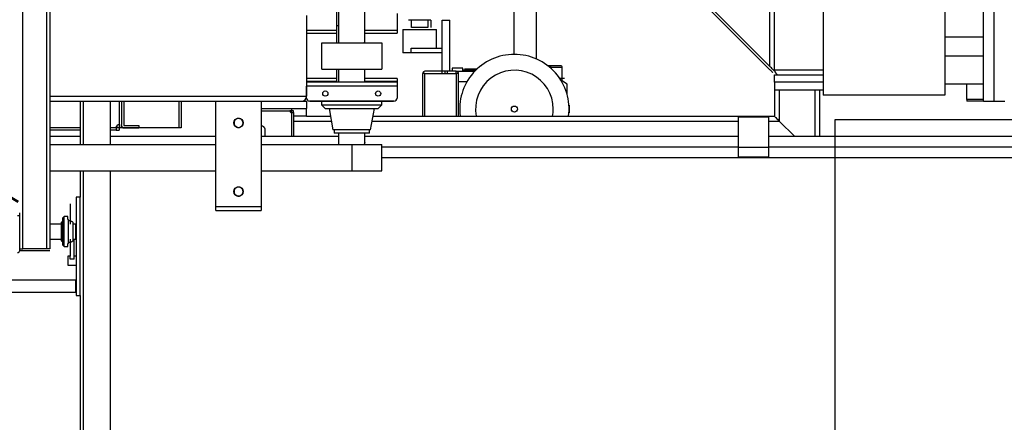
# Model space of a CAD drawing. Extents: x 34560 to 100229, y -303284 to -152113.
# Tile 9 of 74: x 87905 to 89210, y -300467 to -299933. Entities that reach past the tile are written whole.
import ezdxf

# ---------------------------------------------------------------- set-up
doc = ezdxf.new("R2010")
doc.units = 0
doc.header["$LTSCALE"] = 100
for name, pattern in [('A_AGEG-_-____-A-$0$PUNKT2', [3.175, 0, -3.175]), ('A_AGEG-_-____-A-$0$VERDECKT2', [4.762499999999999, 3.175, -1.5875]), ('ATPI1189A__GEG-_-FOE_-A-$0$SLD_SOLID', [0])]:
    doc.linetypes.add(name, pattern=pattern)
for name, color, linetype in [('A_AGEG-_-____-A-$0$A3-DECK-HOE', 5, 'A_AGEG-_-____-A-$0$VERDECKT2'), ('A_AGEG-_-____-A-$0$A4-GEFA-------', 1, 'CONTINUOUS'), ('ATPI1189A__GEG-_-FOE_-A-$0$71', 7, 'CONTINUOUS'), ('BITO_BUILDING', 8, 'CONTINUOUS')]:
    doc.layers.add(name, color=color, linetype=linetype)
doc.styles.add('A_AGEG-_-____-A-$0$NORMAL', font='romans.shx', dxfattribs={"width": 0.75})

# ---------------------------------------------------------------- blocks, each defined once
blk = doc.blocks.new('EG-A-008 GR')
at = {"layer": 'A_AGEG-_-____-A-$0$A4-GEFA-------', "linetype": 'A_AGEG-_-____-A-$0$PUNKT2'}
blk.add_line((931.9999999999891, 2790.893399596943), (931.9999999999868, -63.7460551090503), dxfattribs=at)
at = {"layer": 'ATPI1189A__GEG-_-FOE_-A-$0$71', "color": 56, "linetype": 'ATPI1189A__GEG-_-FOE_-A-$0$SLD_SOLID'}
for p, q in [((893.9706719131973, 209.593655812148), (893.9706719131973, 362.7934238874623)), ((897.1712029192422, 209.593655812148), (897.1712029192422, 362.7934238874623)), ((897.5709831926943, 362.7934238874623), (897.5709831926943, 209.593655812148)), ((992.930785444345, 338.553693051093), (992.930785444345, 233.8337681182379)), ((935.8209526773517, 316.4437076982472), (935.8209526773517, 236.9435093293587)), ((939.3213188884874, 237.1937534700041), (939.3213188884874, 316.4437076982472)), ((1021.283141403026, 229.193570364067), (1021.283141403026, 257.3437473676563)), ((1022.6976311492, 229.193570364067), (1022.6976311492, 257.3437473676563)), ((1000.020781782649, 253.2936832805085), (1000.020781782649, 229.9935123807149)), ((1016.170684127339, 253.2936832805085), (1016.170684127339, 229.9935123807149)), ((992.934600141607, 233.405759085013), (981.7621147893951, 244.577862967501)), ((982.2107231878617, 244.5534489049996), (992.930785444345, 233.8337681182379)), ((993.5708916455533, 233.3336613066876), (993.5708916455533, 244.0537235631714)), ((935.5707085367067, 243.68140911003), (935.5707085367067, 239.181210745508)), ((959.0707695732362, 242.1936771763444), (959.0707695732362, 235.3935978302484)), ((962.0706475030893, 234.7664615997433), (962.0706475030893, 242.1936771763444)), ((931.5713799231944, 240.5537388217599), (931.5713799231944, 229.8336765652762)), ((943.5708916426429, 240.7936832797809), (943.5708916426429, 238.5952732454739)), ((935.8209526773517, 239.181210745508), (935.5707085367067, 239.181210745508)), ((935.5707085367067, 239.181210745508), (935.5707085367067, 236.9435093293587)), ((945.4713738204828, 239.9437687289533), (945.0708306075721, 239.9437687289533)), ((947.6709282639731, 239.9437687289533), (945.4713738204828, 239.9437687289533)), ((945.4713738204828, 238.9435551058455), (945.4713738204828, 239.9437687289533)), ((947.6709282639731, 238.9435551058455), (945.4713738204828, 238.9435551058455)), ((948.0707085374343, 239.9437687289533), (947.6709282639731, 239.9437687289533)), ((947.6709282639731, 239.9437687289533), (947.6709282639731, 238.9435551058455)), ((948.0707085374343, 239.9437687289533), (948.0707085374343, 238.9435551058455)), ((949.5706475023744, 232.8434727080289), (949.5706475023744, 239.9437687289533)), ((949.5706475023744, 239.9437687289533), (950.5708611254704, 239.9437687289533)), ((950.5708611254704, 233.1436893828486), (950.5708611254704, 239.9437687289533)), ((931.5713799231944, 238.5952732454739), (935.5707085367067, 238.5952732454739)), ((931.5713799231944, 238.5941288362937), (935.5707085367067, 238.5941288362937)), ((931.5713799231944, 238.1939670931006), (935.5707085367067, 238.1939670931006)), ((939.3213188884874, 238.5952732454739), (943.5708916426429, 238.5952732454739)), ((939.3213188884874, 238.5941288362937), (943.5708916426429, 238.5941288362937)), ((939.3213188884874, 238.1939670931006), (943.5708916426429, 238.1939670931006)), ((943.5708916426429, 238.5952732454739), (943.5708916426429, 238.1939670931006)), ((944.3208611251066, 238.6936924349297), (944.3208611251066, 235.593487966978)), ((944.3208611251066, 238.6936924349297), (946.5707695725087, 238.6936924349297)), ((946.5707695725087, 238.6936924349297), (948.8206780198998, 238.6936924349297)), ((948.8206780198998, 236.1935398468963), (948.8206780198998, 238.6936924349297)), ((1021.283141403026, 237.6934788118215), (1016.170684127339, 237.6934788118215)), ((933.5908806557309, 236.9435093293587), (941.5513909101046, 236.9435093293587)), ((933.5908806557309, 233.443524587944), (933.5908806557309, 236.9435093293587)), ((941.5513909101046, 236.9435093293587), (941.5513909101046, 233.443524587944)), ((945.4461968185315, 236.1935398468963), (949.5706475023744, 236.1935398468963)), ((945.4461968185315, 235.593487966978), (945.4461968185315, 236.1935398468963)), ((945.4461968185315, 235.593487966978), (944.3208611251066, 235.593487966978)), ((949.5706475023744, 235.593487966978), (945.4461968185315, 235.593487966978)), ((959.6452629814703, 235.3745243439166), (959.6452629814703, 235.3760502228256)), ((1016.170684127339, 235.1937076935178), (1021.283141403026, 235.1937076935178)), ((950.8706963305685, 233.5434696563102), (950.8706963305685, 233.1436893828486)), ((951.5710747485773, 233.5434696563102), (950.8706963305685, 233.5434696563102)), ((952.2706902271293, 233.5434696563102), (951.5710747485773, 233.5434696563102)), ((952.2706902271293, 233.1436893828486), (952.2706902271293, 233.5434696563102)), ((963.844481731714, 233.6434147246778), (963.9985955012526, 233.6434147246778)), ((963.9985955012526, 233.6434147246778), (963.9985955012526, 233.5072300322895)), ((965.4710686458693, 233.6434147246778), (963.9985955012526, 233.6434147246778)), ((965.4710686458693, 231.8691990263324), (965.4710686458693, 233.6434147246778)), ((933.5908806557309, 233.443524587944), (941.5513909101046, 233.443524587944)), ((935.5707085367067, 233.443524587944), (935.5707085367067, 231.6929600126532)), ((935.8209526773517, 233.443524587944), (935.8209526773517, 231.6929600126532)), ((939.3213188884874, 231.6929600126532), (939.3213188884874, 233.1936619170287)), ((946.9713127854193, 227.1935245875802), (946.9713127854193, 232.8434727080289)), ((947.2711479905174, 232.8434727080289), (946.9713127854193, 232.8434727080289)), ((951.4207756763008, 233.1436893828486), (947.2711479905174, 233.1436893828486)), ((947.2711479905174, 232.8434727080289), (951.4207756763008, 232.8434727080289)), ((947.2711479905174, 227.1935245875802), (947.2711479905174, 232.8434727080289)), ((949.971190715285, 232.8434727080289), (949.971190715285, 233.1436893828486)), ((950.2206719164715, 233.1436893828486), (950.2206719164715, 232.8434727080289)), ((951.3711846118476, 233.1436893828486), (951.3711846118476, 232.8434727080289)), ((951.4207756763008, 233.1436893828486), (953.8713371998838, 233.1436893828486)), ((951.7213738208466, 232.8434727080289), (951.4207756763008, 232.8434727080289)), ((951.4207756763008, 232.8434727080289), (951.4207756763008, 227.1935245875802)), ((951.7213738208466, 227.1935245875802), (951.7213738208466, 232.8434727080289)), ((954.0178215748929, 233.2936069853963), (952.3713982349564, 233.2936069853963)), ((954.1894829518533, 233.443524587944), (952.5209343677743, 233.443524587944)), ((965.1002800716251, 232.2434208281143), (965.7709038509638, 232.2434208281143)), ((993.5708916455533, 233.3336613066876), (993.5708916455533, 233.1936619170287)), ((993.5708916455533, 233.3336613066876), (1000.020781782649, 233.3336613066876)), ((993.5708916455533, 231.6937229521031), (993.5708916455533, 232.6935551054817)), ((993.5708916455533, 232.6935551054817), (1000.020781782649, 232.6935551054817)), ((935.5707085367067, 232.1930668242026), (931.5713799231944, 232.1930668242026)), ((935.5707085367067, 231.792142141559), (931.5713799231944, 231.792142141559)), ((943.5708916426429, 231.6929600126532), (931.5713799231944, 231.6929600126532)), ((931.5713799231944, 229.5937321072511), (931.5713799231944, 231.1920902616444)), ((943.5708916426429, 231.1920902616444), (931.5713799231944, 231.1920902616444)), ((943.5708916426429, 232.1930668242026), (939.3213188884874, 232.1930668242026)), ((943.5708916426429, 231.792142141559), (939.3213188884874, 231.792142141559)), ((943.5708916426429, 232.1930668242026), (943.5708916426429, 231.792142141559)), ((943.5708916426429, 231.792142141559), (943.5708916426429, 231.6929600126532)), ((943.5708916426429, 231.6929600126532), (943.5708916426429, 231.1920902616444)), ((943.5708916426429, 231.1920902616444), (943.5708916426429, 229.5937321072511)), ((952.8276360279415, 231.743695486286), (951.7213738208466, 231.743695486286)), ((966.1210930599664, 230.0308964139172), (966.1210930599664, 231.4434788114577)), ((993.5708916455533, 231.6937229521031), (993.5708916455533, 230.6935093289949)), ((1000.020781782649, 231.6937229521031), (993.5708916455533, 231.6937229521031)), ((1021.283141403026, 231.4434788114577), (1016.170684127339, 231.4434788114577)), ((1019.071379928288, 229.3934605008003), (1019.071379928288, 231.4434788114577)), ((897.5709831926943, 229.8336765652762), (931.5713799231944, 229.8336765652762)), ((993.5708916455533, 230.6935093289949), (993.5708916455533, 227.1935245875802)), ((993.5708916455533, 230.6935093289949), (1000.020781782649, 230.6935093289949)), ((994.2109978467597, 230.6935093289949), (998.931304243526, 230.6935093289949)), ((994.2109978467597, 230.6935093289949), (994.2109978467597, 226.5534183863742)), ((998.931304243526, 230.6935093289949), (998.931304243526, 224.4816563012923)), ((999.5706475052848, 230.6935093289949), (999.5706475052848, 224.4816563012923)), ((1016.170684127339, 229.9935123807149), (1000.020781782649, 229.9935123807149)), ((897.5709831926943, 229.193570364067), (919.5711052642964, 229.193570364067)), ((901.5718376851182, 229.193570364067), (901.5718376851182, 223.4585544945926)), ((901.973143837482, 229.193570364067), (901.973143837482, 223.4585544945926)), ((905.5711662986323, 229.193570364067), (905.5711662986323, 223.4585544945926)), ((906.7697441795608, 229.193570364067), (906.7697441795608, 226.0697147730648)), ((906.7712700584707, 229.193570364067), (906.7712700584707, 226.0697147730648)), ((907.0711052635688, 229.193570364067), (907.0711052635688, 226.0697147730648)), ((907.370940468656, 229.193570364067), (907.370940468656, 225.9445927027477)), ((914.6806633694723, 229.193570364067), (914.6806633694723, 225.6390354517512)), ((914.9911797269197, 229.193570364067), (914.9911797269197, 225.6390354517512)), ((919.5711052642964, 215.1951572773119), (919.5711052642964, 229.193570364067)), ((919.5711052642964, 229.193570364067), (925.5708611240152, 229.193570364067)), ((925.5708611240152, 229.193570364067), (930.9312737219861, 229.193570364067)), ((925.5708611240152, 229.193570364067), (925.5708611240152, 215.1951572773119)), ((930.9312737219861, 229.193570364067), (931.5713799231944, 229.193570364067)), ((931.5713799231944, 229.193570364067), (931.5713799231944, 228.1937382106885)), ((943.1711113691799, 229.193570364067), (931.9711601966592, 229.193570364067)), ((932.071105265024, 229.1931888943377), (933.0713188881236, 229.1931888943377)), ((932.870665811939, 229.193570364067), (932.870665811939, 229.1931888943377)), ((933.0713188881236, 229.1931888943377), (933.0713188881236, 229.193570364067)), ((933.0713188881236, 229.1931888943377), (942.0709526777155, 229.1931888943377)), ((933.5710442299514, 229.1931888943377), (933.5710442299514, 228.6930820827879)), ((933.5710442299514, 228.6930820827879), (934.070769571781, 228.1929752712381)), ((933.5710442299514, 228.6930820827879), (941.5712273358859, 228.6930820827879)), ((941.0707390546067, 228.1929752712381), (941.5712273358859, 228.6930820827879)), ((941.5712273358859, 228.6930820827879), (941.5712273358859, 229.1931888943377)), ((942.0709526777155, 229.1931888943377), (942.0709526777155, 229.193570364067)), ((942.0709526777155, 229.1931888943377), (943.0711663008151, 229.1931888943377)), ((943.0711663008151, 229.1931888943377), (943.0711663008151, 229.193570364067)), ((951.8884575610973, 228.667905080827), (951.8899834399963, 228.667905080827)), ((951.8884575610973, 228.667905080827), (951.8884575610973, 228.6461613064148)), ((966.3537895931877, 228.667905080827), (966.3522637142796, 228.667905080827)), ((966.3537895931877, 228.6434910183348), (966.3713372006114, 228.6434910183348)), ((966.3713372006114, 228.6434910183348), (966.3713372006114, 227.6436588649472)), ((1019.071379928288, 229.3934605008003), (1019.071379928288, 229.193570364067)), ((1021.283141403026, 229.3934605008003), (1019.071379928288, 229.3934605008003)), ((1021.283141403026, 229.193570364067), (1019.071379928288, 229.193570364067)), ((1021.283141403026, 229.193570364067), (1022.6976311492, 229.193570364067)), ((1022.6976311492, 229.193570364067), (1024.111357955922, 229.193570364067)), ((925.5708611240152, 228.1937382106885), (931.5713799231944, 228.1937382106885)), ((925.5708611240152, 227.8935215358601), (929.3710625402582, 227.8935215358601)), ((925.5708611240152, 227.8927585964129), (929.3710625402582, 227.8927585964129)), ((929.5709526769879, 227.8935215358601), (929.3710625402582, 227.8935215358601)), ((929.5709526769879, 228.1937382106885), (929.5709526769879, 227.8935215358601)), ((929.5709526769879, 227.6924869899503), (929.6441948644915, 227.6924869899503)), ((929.5709526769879, 227.6924869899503), (929.5709526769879, 224.4816563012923)), ((929.5717156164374, 227.752759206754), (929.5717156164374, 227.8927585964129)), ((929.8723137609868, 227.8927585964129), (929.5717156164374, 227.8927585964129)), ((929.5717156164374, 227.7512333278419), (929.5717156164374, 227.752759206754)), ((929.5717156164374, 227.7512333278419), (929.5717156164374, 227.6924869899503)), ((929.6441948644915, 227.6924869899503), (929.8723137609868, 227.6924869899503)), ((929.8723137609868, 227.752759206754), (929.8723137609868, 227.8927585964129)), ((929.8723137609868, 227.7512333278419), (929.8723137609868, 227.752759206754)), ((929.8723137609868, 227.6924869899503), (929.8723137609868, 227.7512333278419)), ((929.8723137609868, 227.6924869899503), (929.8723137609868, 224.4816563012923)), ((931.5713799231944, 227.1935245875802), (929.8723137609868, 227.1935245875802)), ((931.5713799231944, 227.1935245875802), (931.5713799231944, 228.1937382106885)), ((931.5713799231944, 227.1935245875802), (934.7474968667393, 227.1935245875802)), ((934.070769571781, 228.1929752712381), (941.0707390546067, 228.1929752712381)), ((934.5712578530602, 228.1929752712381), (935.0648796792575, 225.3929874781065)), ((940.0773918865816, 225.3929874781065), (940.571013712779, 228.1929752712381)), ((940.3947746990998, 227.1935245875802), (993.5708916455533, 227.1935245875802)), ((951.8884575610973, 227.6409885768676), (951.8884575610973, 227.6192448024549)), ((951.8899834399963, 227.6192448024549), (951.8884575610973, 227.6192448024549)), ((966.3537895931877, 227.6436588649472), (966.3713372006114, 227.6436588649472)), ((988.8208306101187, 227.1050236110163), (992.8209221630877, 227.1050236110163)), ((988.8208306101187, 223.0671665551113), (988.8208306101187, 227.1050236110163)), ((992.8209221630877, 223.0671665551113), (992.8209221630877, 227.1050236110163)), ((906.4706719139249, 225.6390354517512), (906.4706719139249, 225.9468815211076)), ((906.4813530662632, 225.6390354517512), (906.4813530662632, 225.9564182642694)), ((906.7712700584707, 226.0697147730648), (906.7712700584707, 225.6447574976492)), ((907.0711052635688, 225.6447574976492), (907.0711052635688, 226.0697147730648)), ((907.3717034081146, 225.9438297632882), (909.3706047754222, 225.9438297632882)), ((909.3706047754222, 225.9438297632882), (909.3706047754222, 225.6436130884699)), ((929.8723137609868, 226.5534183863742), (934.8604119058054, 226.5534183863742)), ((940.28185966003, 226.5534183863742), (988.8208306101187, 226.5534183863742)), ((992.8209221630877, 226.5534183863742), (994.2109978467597, 226.5534183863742)), ((996.2831414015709, 224.4816563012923), (994.2109978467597, 226.5534183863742)), ((1025.020781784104, 226.6934177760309), (1001.571074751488, 226.6934177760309)), ((1001.571074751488, 226.6934177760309), (1001.571074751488, 224.4816563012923)), ((901.5718376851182, 225.6447574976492), (897.5709831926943, 225.6447574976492)), ((901.5718376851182, 225.3437778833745), (897.5709831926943, 225.3437778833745)), ((901.5718376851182, 224.4816563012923), (897.5709831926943, 224.4816563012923)), ((906.3447869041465, 225.6447574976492), (905.5711662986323, 225.6447574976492)), ((906.3447869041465, 225.3437778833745), (905.5711662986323, 225.3437778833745)), ((919.5711052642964, 224.4816563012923), (905.5711662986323, 224.4816563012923)), ((906.3447869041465, 225.6447574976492), (906.3447869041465, 225.5718967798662)), ((906.7697441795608, 225.6436130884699), (906.3447869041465, 225.6436130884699)), ((906.3447869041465, 225.5718967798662), (906.3447869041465, 225.3437778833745)), ((906.3447869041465, 225.3437778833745), (906.7697441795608, 225.3437778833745)), ((906.7697441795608, 225.6436130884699), (906.7697441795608, 225.3437778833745)), ((914.6806633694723, 225.6390354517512), (906.7865288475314, 225.6390354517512)), ((907.3717034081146, 225.6436130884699), (909.3706047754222, 225.6436130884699)), ((914.9911797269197, 225.6390354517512), (914.6806633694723, 225.6390354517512)), ((914.6913445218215, 225.6390354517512), (914.6806633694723, 225.6390354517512)), ((935.8209526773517, 224.4816563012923), (925.5708611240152, 224.4816563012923)), ((926.1209404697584, 224.4816563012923), (926.1209404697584, 225.3426334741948)), ((940.0773918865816, 225.3929874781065), (935.0648796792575, 225.3929874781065)), ((935.2212822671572, 225.3929874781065), (935.2212822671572, 224.94285320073)), ((939.9209892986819, 224.94285320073), (935.2212822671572, 224.94285320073)), ((935.8209526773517, 224.94285320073), (935.8209526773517, 223.4585544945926)), ((939.3213188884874, 223.6935398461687), (939.3213188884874, 224.94285320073)), ((988.8208306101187, 224.4816563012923), (939.3213188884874, 224.4816563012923)), ((939.9209892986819, 224.94285320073), (939.9209892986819, 225.3929874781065)), ((1001.571074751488, 224.4816563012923), (992.8209221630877, 224.4816563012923)), ((1025.020781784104, 224.4816563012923), (1001.571074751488, 224.4816563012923)), ((1001.571074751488, 224.4816563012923), (1001.571074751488, 223.0671665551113)), ((897.5709831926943, 223.4585544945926), (919.5711052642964, 223.4585544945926)), ((925.5708611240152, 223.4585544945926), (937.5711357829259, 223.4585544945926)), ((937.5711357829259, 223.4585544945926), (941.5513909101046, 223.4585544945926)), ((937.5711357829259, 223.4585544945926), (937.5711357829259, 219.9585697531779)), ((941.5513909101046, 219.9585697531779), (941.5513909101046, 223.4585544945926)), ((988.8208306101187, 223.0671665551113), (941.5513909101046, 223.0671665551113)), ((988.8208306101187, 223.0671665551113), (992.8209221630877, 223.0671665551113)), ((988.8208306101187, 221.7945835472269), (988.8208306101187, 223.0671665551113)), ((992.8209221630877, 221.7945835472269), (992.8209221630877, 223.0671665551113)), ((1001.571074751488, 223.0671665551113), (992.8209221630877, 223.0671665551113)), ((1025.020781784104, 223.0671665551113), (1001.571074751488, 223.0671665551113)), ((1001.571074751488, 223.0671665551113), (1001.571074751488, 221.6530582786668)), ((1001.571074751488, 221.6530582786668), (941.5513909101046, 221.6530582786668)), ((988.8208306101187, 221.7945835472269), (992.8209221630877, 221.7945835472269)), ((1001.571074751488, 221.6530582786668), (1001.571074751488, 180.134274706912)), ((1086.570922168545, 221.6530582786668), (1001.571074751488, 221.6530582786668)), ((897.5709831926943, 219.9585697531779), (919.5711052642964, 219.9585697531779)), ((901.5718376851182, 219.9585697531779), (901.5718376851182, 216.4337894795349)), ((901.973143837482, 219.9585697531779), (901.973143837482, 146.1937687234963)), ((905.5711662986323, 219.9585697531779), (905.5711662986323, 146.1937687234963)), ((925.5708611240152, 219.9585697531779), (937.5711357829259, 219.9585697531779)), ((937.5711357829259, 219.9585697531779), (941.5513909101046, 219.9585697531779)), ((922.5709831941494, 216.5936252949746), (922.7258599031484, 216.6184208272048)), ((923.1706536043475, 217.1936771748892), (923.1561577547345, 217.2886631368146)), ((923.167601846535, 217.1700260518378), (923.1706536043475, 217.1936771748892)), ((900.2473747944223, 215.5686161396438), (900.2473747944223, 215.1440403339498)), ((901.0721123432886, 216.4337894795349), (901.0721123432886, 203.4340641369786)), ((901.5718376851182, 216.4337894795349), (901.0721123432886, 216.4337894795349)), ((901.5718376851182, 203.4340641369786), (901.5718376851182, 216.4337894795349)), ((893.5731804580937, 213.9935276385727), (893.2733452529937, 213.9935276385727)), ((893.5731804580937, 213.9935276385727), (893.5731804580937, 214.3936893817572)), ((893.5731804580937, 209.3952915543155), (893.5731804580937, 213.9935276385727)), ((900.2473747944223, 215.1440403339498), (900.2473747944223, 213.7379429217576)), ((919.5711052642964, 214.6942875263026), (919.5711052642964, 215.1951572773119)), ((919.5711052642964, 215.1951572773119), (925.5708611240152, 215.1951572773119)), ((919.5711052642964, 214.6942875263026), (925.5708611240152, 214.6942875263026)), ((925.5708611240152, 215.1951572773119), (925.5708611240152, 214.6942875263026)), ((899.0716850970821, 212.8941318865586), (897.5709831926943, 212.8941318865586)), ((899.0716850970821, 213.0997440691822), (899.0716850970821, 211.8942997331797)), ((899.4722283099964, 213.8943455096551), (899.2723381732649, 213.6940739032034)), ((899.2723381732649, 210.0941440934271), (899.2723381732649, 213.6940739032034)), ((899.9719536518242, 213.8943455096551), (899.4722283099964, 213.8943455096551)), ((899.4722283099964, 209.8942539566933), (899.4722283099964, 213.8943455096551)), ((899.9719536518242, 213.4941837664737), (899.9719536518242, 213.8943455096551)), ((899.9719536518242, 213.4941837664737), (900.0467217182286, 213.4941837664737)), ((900.0467217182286, 210.2940342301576), (900.0467217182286, 213.4941837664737)), ((900.2473747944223, 213.7379429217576), (900.2473747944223, 212.8941318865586)), ((900.6723320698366, 210.6888553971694), (900.6723320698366, 213.1016514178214)), ((901.021758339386, 212.8941318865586), (900.6723320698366, 212.8941318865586)), ((901.021758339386, 210.8940861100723), (901.021758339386, 212.8941318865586)), ((899.0716850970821, 211.8942997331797), (899.0716850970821, 210.6865665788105)), ((897.5709831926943, 210.8940861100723), (899.0716850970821, 210.8940861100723)), ((899.2723381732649, 210.0941440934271), (899.4722283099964, 209.8942539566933)), ((899.9719536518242, 209.8942539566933), (899.9719536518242, 210.2940342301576)), ((900.0467217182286, 210.2940342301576), (899.9719536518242, 210.2940342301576)), ((900.2473747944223, 210.8940861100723), (900.2473747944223, 210.0502750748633)), ((900.6723320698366, 210.8940861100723), (901.021758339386, 210.8940861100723)), ((900.7966912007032, 208.6441776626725), (900.7966912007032, 210.8940861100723)), ((893.5731804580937, 209.593655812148), (893.9706719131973, 209.593655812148)), ((893.5731804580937, 209.3937656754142), (893.9706719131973, 209.3937656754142)), ((897.1712029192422, 209.593655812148), (893.9706719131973, 209.593655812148)), ((893.9706719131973, 209.3937656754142), (897.1712029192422, 209.3937656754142)), ((897.5709831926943, 209.593655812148), (897.1712029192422, 209.593655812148)), ((897.1712029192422, 209.3937656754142), (897.5709831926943, 209.3937656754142)), ((899.4722283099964, 209.8942539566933), (899.9719536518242, 209.8942539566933)), ((900.2473747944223, 210.0502750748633), (900.2473747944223, 208.6441776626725)), ((900.2473747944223, 208.6441776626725), (899.9719536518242, 208.6441776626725)), ((899.9719536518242, 208.6441776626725), (899.9719536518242, 207.4440739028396)), ((899.9719536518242, 207.4440739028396), (901.0721123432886, 207.4440739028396)), ((900.2473747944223, 208.2196018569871), (900.2473747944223, 208.6441776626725)), ((900.7966912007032, 208.2196018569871), (900.2473747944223, 208.2196018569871)), ((901.0721123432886, 208.6441776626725), (900.7966912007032, 208.6441776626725)), ((900.7966912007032, 208.2196018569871), (900.7966912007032, 208.6441776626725)), ((901.021758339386, 205.4341099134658), (890.3222954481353, 205.4341099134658)), ((901.021758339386, 203.8338444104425), (901.021758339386, 205.4341099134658)), ((890.3222954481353, 203.8338444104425), (901.021758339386, 203.8338444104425)), ((901.0721123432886, 203.4340641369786), (901.5718376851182, 203.4340641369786)), ((901.5718376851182, 203.4340641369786), (901.5718376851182, 164.2109653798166))]:
    blk.add_line(p, q, dxfattribs=at)
for points in [[(993.5708916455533, 233.1936619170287), (993.5586846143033, 233.2058689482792), (993.5586846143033, 233.2058689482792), (993.5220635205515, 233.2424900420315), (993.5220635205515, 233.2424900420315), (993.4633171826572, 233.3016178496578), (993.4633171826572, 233.3016178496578), (993.3832085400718, 233.38096355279), (993.3832085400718, 233.38096355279), (993.2863152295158, 233.4778568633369), (993.2863152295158, 233.4778568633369), (993.1756890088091, 233.5884830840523), (993.1756890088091, 233.5884830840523), (993.0559075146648, 233.7086460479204), (993.0559075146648, 233.7086460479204), (992.930785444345, 233.8337681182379)], [(992.934600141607, 233.405759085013), (993.0177605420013, 233.3229801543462), (993.0177605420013, 233.3229801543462), (993.0971062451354, 233.2432529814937), (993.0971062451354, 233.2432529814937), (993.1703484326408, 233.1700107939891), (993.1703484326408, 233.1700107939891), (993.2344353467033, 233.1055424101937), (993.2344353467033, 233.1055424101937), (993.287078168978, 233.0528995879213), (993.287078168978, 233.0528995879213), (993.3267510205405, 233.013608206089), (993.3267510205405, 233.013608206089), (993.350402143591, 232.9895756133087), (993.350402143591, 232.9895756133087), (993.35879447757, 232.9815647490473)], [(993.5708916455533, 227.1935245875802), (993.5830986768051, 227.1813175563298), (993.5830986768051, 227.1813175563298), (993.6197197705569, 227.1446964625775), (993.6197197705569, 227.1446964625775), (993.6792290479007, 227.0855686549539), (993.6792290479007, 227.0855686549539), (993.7585747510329, 227.0062229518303), (993.7585747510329, 227.0062229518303), (993.8554680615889, 226.9093296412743), (993.8554680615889, 226.9093296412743), (993.9660942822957, 226.7983219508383), (993.9660942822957, 226.7983219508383), (994.0858757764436, 226.6785404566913), (994.0858757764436, 226.6785404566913), (994.2109978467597, 226.5534183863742)], [(907.3717034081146, 225.9438297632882), (907.370940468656, 225.9438297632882), (907.370940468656, 225.9438297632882), (907.370940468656, 225.9442112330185), (907.370940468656, 225.9442112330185), (907.370940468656, 225.9445927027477)]]:
    blk.add_lwpolyline(points, dxfattribs=at)
for centre, radius in [((934.0710590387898, 230.1933253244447), 0.3456840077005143), ((941.0710285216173, 230.1933253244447), 0.3456840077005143), ((959.1210056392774, 228.1438137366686), 0.4000269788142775), ((922.5710950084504, 226.2940910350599), 0.6246985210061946), ((922.5710950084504, 217.1941307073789), 0.6246985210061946)]:
    blk.add_circle(centre, radius, dxfattribs=at)
for centre, radius, start, end in [((959.1218286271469, 228.1428280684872), 7.250769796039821, 90.00557132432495, 187.5230194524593), ((959.121320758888, 228.1436189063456), 7.249978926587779, 352.469850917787, 90.00155830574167), ((965.2210040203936, 233.6435942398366), 0.2500646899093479, 359.9588687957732, 90.04113120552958), ((947.2715204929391, 232.8434819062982), 0.3002077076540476, 90.07109351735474, 180.0017555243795), ((951.4198597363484, 232.8421738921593), 0.3015168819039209, 0.2468083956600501, 89.82594813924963), ((952.2198207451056, 233.2948740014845), 0.1515827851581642, 289.6083453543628, 359.5210833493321), ((959.1208117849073, 228.1434425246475), 5.150153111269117, 0.003595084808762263, 190.6287531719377), ((994.2112610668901, 233.3339245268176), 0.6403694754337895, 180.0235510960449, 269.9764489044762), ((961.896310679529, 225.691631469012), 7.136703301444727, 53.70239101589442, 61.75020455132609), ((930.9310105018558, 229.8339397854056), 0.6403694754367, 270.0235510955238, 359.9764489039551), ((930.9308226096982, 229.8341276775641), 0.6405574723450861, 270.0403505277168, 359.9596494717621), ((930.9703124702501, 229.7946383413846), 0.6010683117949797, 270.0604447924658, 359.9031422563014), ((931.9705727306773, 229.592763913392), 0.3991939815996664, 179.8610362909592, 270.0843182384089), ((943.1716988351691, 229.592763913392), 0.399193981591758, 269.9156817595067, 0.138963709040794), ((959.1396595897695, 228.1424294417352), 5.131305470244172, 349.3432607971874, 0.01492029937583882), ((906.7693759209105, 225.6451257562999), 0.4245891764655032, 89.95030568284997, 180.0496943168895), ((907.3713137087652, 225.9438222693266), 0.3002094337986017, 179.8529605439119, 270.0743751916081), ((893.2716703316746, 209.3958224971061), 0.3015105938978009, 270.0283223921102, 359.8991053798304)]:
    blk.add_arc(centre, radius, start, end, dxfattribs=at)
for points in [[(939.2679131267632, 236.9435093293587), (939.2715018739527, 236.9710144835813), (939.2755425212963, 236.9984409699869), (939.2863968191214, 237.0552569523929), (939.299193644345, 237.1117374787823), (939.3073374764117, 237.145871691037), (939.3167412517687, 237.1796390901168), (939.3190016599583, 237.1867045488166), (939.3213188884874, 237.1937534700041)], [(954.484740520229, 233.7025425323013), (954.4863471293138, 233.7144498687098), (954.4885552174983, 233.7261936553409), (954.5045907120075, 233.7650404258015), (954.5297539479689, 233.7998173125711), (954.5590938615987, 233.8301495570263), (954.5923149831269, 233.8555118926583), (954.6294297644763, 233.8748371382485), (954.6693718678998, 233.887173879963), (954.6970799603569, 233.8913365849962), (954.7250664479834, 233.89365886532)], [(965.2154839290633, 233.89365886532), (965.2179289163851, 233.89365886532), (965.2200615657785, 233.8936588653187), (965.2230292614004, 233.8936588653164), (965.2209999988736, 233.8936588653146), (965.2149615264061, 233.8936588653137), (965.2059015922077, 233.8936588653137), (965.1948079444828, 233.8936588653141), (965.1826683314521, 233.8936588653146), (965.1704705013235, 233.8936588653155), (965.1436882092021, 233.8936588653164), (965.1216245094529, 233.8936588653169), (965.1032951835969, 233.8936588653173), (965.0877160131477, 233.8936588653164), (965.0739027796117, 233.893658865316), (965.0608712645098, 233.8936588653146), (965.0476372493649, 233.8936588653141), (965.0146618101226, 233.8936588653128), (964.9772853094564, 233.8936588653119), (964.9369415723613, 233.8936588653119), (964.8950644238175, 233.8936588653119), (964.8530876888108, 233.8936588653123), (964.7847261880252, 233.8936588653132), (964.7189817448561, 233.893658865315), (964.6546774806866, 233.8936588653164), (964.5906365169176, 233.8936588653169), (964.4303119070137, 233.8936588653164), (964.2679131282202, 233.8936588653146), (964.082558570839, 233.8936588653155), (963.8978874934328, 233.8936588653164), (963.705365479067, 233.8936588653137), (963.5126030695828, 233.893658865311)], [(963.6667168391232, 233.7818882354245), (963.6917586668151, 233.7894899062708), (963.7170708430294, 233.7952396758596), (963.7602532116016, 233.7975468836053), (963.8038500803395, 233.7922078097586), (963.846770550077, 233.7818882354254), (963.8746665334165, 233.7732021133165), (963.9017021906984, 233.7624332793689), (963.9359443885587, 233.7433208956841), (963.9657891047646, 233.718182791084), (963.9764336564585, 233.7056206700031), (963.9856255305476, 233.6918613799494), (963.9933896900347, 233.6759655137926), (963.9978325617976, 233.6590549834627), (963.998454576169, 233.6512666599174), (963.9985955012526, 233.6434147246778)], [(939.3213188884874, 233.1936619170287), (939.3174774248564, 233.2070061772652), (939.3136894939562, 233.2203647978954), (939.3033858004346, 233.2587873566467), (939.2938530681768, 233.2974216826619), (939.2805386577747, 233.3581893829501), (939.2702019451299, 233.4194919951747), (939.2686349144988, 233.4315024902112), (939.2671501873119, 233.443524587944)], [(929.3710625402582, 227.8927585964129), (929.3755925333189, 227.8552278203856), (929.3847954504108, 227.8191349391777), (929.3932494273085, 227.8005094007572), (929.4038689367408, 227.7828953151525), (929.4161101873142, 227.7664413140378), (929.4298088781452, 227.7512333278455), (929.4447824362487, 227.7374794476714), (929.4610893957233, 227.7252933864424), (929.4788749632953, 227.7148363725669), (929.497710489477, 227.7066013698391), (929.5337044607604, 227.6974244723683), (929.5709526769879, 227.6924869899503)], [(922.7006829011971, 225.7077000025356), (922.6359450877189, 225.6984760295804), (922.5709831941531, 225.693585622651), (922.4764962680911, 225.7004736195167), (922.3840630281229, 225.7233402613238), (922.2983583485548, 225.7592372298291), (922.2192681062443, 225.8076450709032), (922.145418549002, 225.870921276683), (922.0827019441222, 225.9453556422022), (922.0294644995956, 226.0360242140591), (921.9926750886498, 226.1345646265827), (921.973908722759, 226.2336952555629), (921.9720757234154, 226.3344547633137), (921.984993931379, 226.4230576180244), (922.0109856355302, 226.5087864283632), (922.0494174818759, 226.5901175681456), (922.0994866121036, 226.6648075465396), (922.1678218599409, 226.7379462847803), (922.2474968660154, 226.7987034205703), (922.3409581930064, 226.8473784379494), (922.4412834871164, 226.8791935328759), (922.5057441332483, 226.8899953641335), (922.5709831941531, 226.8936893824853), (922.6655845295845, 226.8862564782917), (922.7579033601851, 226.8639347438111), (922.8435781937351, 226.828180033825), (922.9226982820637, 226.7796299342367), (922.9965561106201, 226.7163138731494), (923.0592644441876, 226.641919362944), (923.1125008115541, 226.5512578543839), (923.1492912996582, 226.4527103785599), (923.1680530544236, 226.3535948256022), (923.1698906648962, 226.2528202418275), (923.1569889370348, 226.1641607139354), (923.1309807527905, 226.0784885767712), (923.0924874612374, 225.9973693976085), (923.0424797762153, 225.9224674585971), (922.9746552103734, 225.8485678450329), (922.895232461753, 225.7885715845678), (922.8007976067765, 225.7428827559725), (922.7006829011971, 225.7077000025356)], [(926.1209404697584, 225.3426334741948), (926.1075053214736, 225.4457275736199), (926.0820305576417, 225.5451938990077), (926.0597334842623, 225.595743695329), (926.03167655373, 225.643613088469), (925.9980164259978, 225.6893371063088), (925.9599602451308, 225.7313511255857), (925.9179231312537, 225.7693736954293), (925.8722222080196, 225.803067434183), (925.8243524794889, 225.8313124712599), (925.7738030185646, 225.85380290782), (925.674195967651, 225.8793880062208), (925.5708611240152, 225.8927128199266)], [(939.2702019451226, 223.4585544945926), (939.2726822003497, 223.478466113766), (939.2755425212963, 223.4986088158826), (939.2868505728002, 223.5572072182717), (939.299193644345, 223.6115238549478), (939.3060852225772, 223.6414379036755), (939.3167412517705, 223.6794254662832), (939.3196841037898, 223.6887579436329), (939.3213188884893, 223.6935398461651), (939.3200684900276, 223.6885939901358), (939.316741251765, 223.6767551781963)], [(922.7006829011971, 216.6077396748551), (922.6359450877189, 216.5985157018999), (922.5709831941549, 216.5936252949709), (922.4764962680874, 216.6005132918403), (922.3840630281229, 216.6233799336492), (922.2983583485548, 216.6592769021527), (922.2192681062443, 216.7076847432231), (922.1454185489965, 216.7709609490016), (922.0827019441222, 216.8453953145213), (922.0294644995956, 216.9360638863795), (921.992675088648, 217.0346042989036), (921.973908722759, 217.1337349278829), (921.9720757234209, 217.2344944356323), (921.984993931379, 217.3230972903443), (922.0109856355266, 217.4088261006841), (922.0494174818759, 217.4901572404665), (922.0994866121, 217.5648472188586), (922.1678218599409, 217.6379859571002), (922.2474968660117, 217.6987430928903), (922.34095819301, 217.7474181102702), (922.4412834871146, 217.7792332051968), (922.5057441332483, 217.7900350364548), (922.5709831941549, 217.7937290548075), (922.6655845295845, 217.7862961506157), (922.7579033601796, 217.7639744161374), (922.8435781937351, 217.7282197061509), (922.9226982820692, 217.6796696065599), (922.9965561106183, 217.6163535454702), (923.0592644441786, 217.5419590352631), (923.1125008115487, 217.451297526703), (923.1492912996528, 217.3527500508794), (923.1680530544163, 217.2536344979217), (923.1698906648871, 217.1528599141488), (923.1569889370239, 217.0642003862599), (923.1309807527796, 216.978528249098), (923.0924874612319, 216.8974090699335), (923.0424797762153, 216.8225071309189), (922.9746552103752, 216.7486075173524), (922.8952324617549, 216.6886112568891), (922.8007976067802, 216.6429224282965), (922.7006829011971, 216.6077396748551)], [(899.2723381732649, 213.2103702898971), (899.2303098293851, 213.1927107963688), (899.1891777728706, 213.1733677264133), (899.1293915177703, 213.1385092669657), (899.0716850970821, 213.0997440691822)], [(900.6730950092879, 213.1008884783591), (900.6628508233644, 213.1085994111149), (900.6524956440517, 213.1161472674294), (900.6147263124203, 213.1403941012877), (900.5754387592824, 213.1623051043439), (900.5089682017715, 213.1966234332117), (900.4411614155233, 213.2279178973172), (900.367916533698, 213.2567024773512), (900.2931511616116, 213.2817051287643), (900.2106562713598, 213.3049260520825), (900.1268303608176, 213.3217594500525), (900.0868563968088, 213.3268564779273), (900.0467217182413, 213.3309147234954)], [(899.0709221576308, 210.6873295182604), (899.0811660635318, 210.6796196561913), (899.091521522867, 210.6720707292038), (899.1292335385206, 210.6478890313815), (899.1685784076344, 210.6262943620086), (899.2202347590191, 210.6004120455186), (899.2723381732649, 210.575558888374)], [(900.0467217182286, 210.4576847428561), (900.1121732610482, 210.4660898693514), (900.1771843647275, 210.4767582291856), (900.2742747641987, 210.5005645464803), (900.3694451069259, 210.5320713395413), (900.4639433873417, 210.5699926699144), (900.5548393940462, 210.6152317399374), (900.6142068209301, 210.6509378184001), (900.6723320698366, 210.6888553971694)]]:
    blk.add_spline(points, degree=3, dxfattribs=at)
at = {"layer": 'A_AGEG-_-____-A-$0$A3-DECK-HOE', "char_height": 25, "width": 617.431339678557, "attachment_point": 1, "rotation": 76.90245116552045, "style": 'A_AGEG-_-____-A-$0$NORMAL'}
for s, insert in [('UK PANEELDECKE +8.00', (817.7919022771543, 228.7908979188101)), ('7 STK. BRE', (867.7622670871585, 216.0135087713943))]:
    blk.add_mtext(s, dxfattribs=dict(at, insert=insert))

msp = doc.modelspace()

# ---------------------------------------------------------------- block references
at = {"layer": 'BITO_BUILDING', "color": 6, "xscale": 10, "yscale": 10, "zscale": 10}
msp.add_blockref('EG-A-008 GR', (78969.31879721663, -302332.7662943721), dxfattribs=at)

doc.saveas('drawing.dxf')
